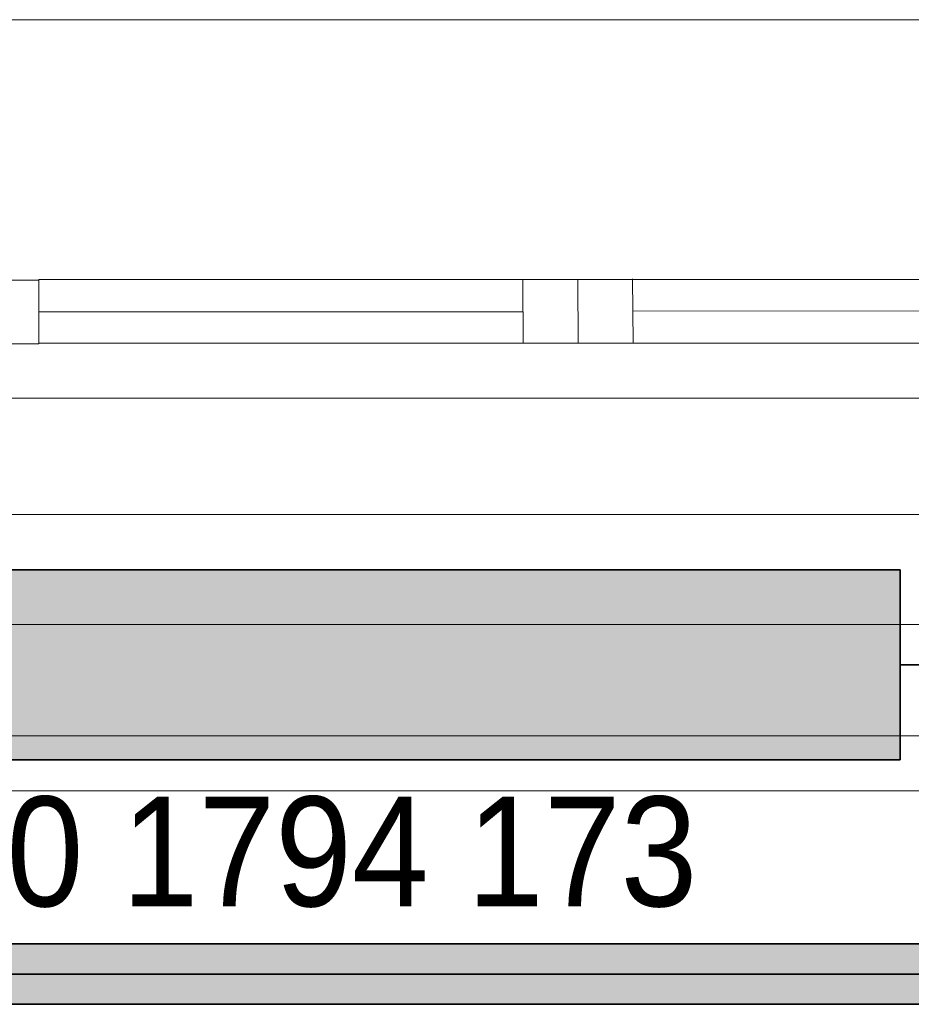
# Model space of a CAD drawing. Extents: x -297 to 573, y -46 to 548.
# Tile 120 of 256: x 5 to 21, y 447 to 465. Entities that reach past the tile are written whole.
import ezdxf
from ezdxf.lldxf.tags import DXFTag

# ---------------------------------------------------------------- set-up
doc = ezdxf.new("R2010")
doc.units = 0
doc.layers.get('0').update_dxf_attribs({"lineweight": 35})
for name, color, linetype, lineweight in [('0-Shading', 7, 'Continuous', 35), ('5_EG-AUSBAU', 7, 'Continuous', 25), ('5_EG-BESTAND', 7, 'Continuous', 25), ('5_EG-HLSE', 7, 'Continuous', 25), ('5_EG-NEU', 7, 'Continuous', 25), ('H_Heizkoerpertext', 7, 'Continuous', 35)]:
    doc.layers.add(name, color=color, linetype=linetype, lineweight=lineweight)
for name, color, linetype, lineweight, true_color in [('H_Heizkoerper', 1, 'Continuous', 35, 0xff0000), ('H_Heizkoerperflaeche', 7, 'Continuous', 35, 0xc0c0c0), ('H_Ruecklauf', 5, 'Continuous', 35, 0x0000ff), ('H_Vorlauf', 1, 'Continuous', 35, 0xff0000)]:
    doc.layers.add(name, color=color, linetype=linetype, lineweight=lineweight, true_color=true_color)
doc.styles.get("Standard").update_dxf_attribs({"font": 'arial.ttf'})
tags = doc.linetypes.add('ALL_S14', pattern=[0.002, 0.001, -0.001]).pattern_tags.tags
tags[6:7] = [DXFTag(74, 4), DXFTag(75, 0), DXFTag(340, '0'), DXFTag(46, 1.0), DXFTag(50, 0.0), DXFTag(44, 0.0), DXFTag(45, 0.0)]
tags[4:5] = [DXFTag(74, 4), DXFTag(75, 0), DXFTag(340, '0'), DXFTag(46, 1.0), DXFTag(50, 0.0), DXFTag(44, 0.0), DXFTag(45, 0.0)]
tags = doc.linetypes.add('PUNKT2_S9', pattern=[0.0005, 0, -0.0005]).pattern_tags.tags
tags[6:7] = [DXFTag(74, 4), DXFTag(75, 0), DXFTag(340, '0'), DXFTag(46, 1.0), DXFTag(50, 0.0), DXFTag(44, 0.0), DXFTag(45, 0.0)]
tags[4:5] = [DXFTag(74, 4), DXFTag(75, 0), DXFTag(340, '0'), DXFTag(46, 1.0), DXFTag(50, 0.0), DXFTag(44, 0.0), DXFTag(45, 0.0)]

# ---------------------------------------------------------------- blocks, each defined once
blk = doc.blocks.new('Shading-A07ALD331N', base_point=(-16.206, 452.948))
at = {"layer": '0-Shading', "color": 174, "true_color": 0x0000b0}
for points in [[(-14.835, 448.264), (49.418, 448.264), (-14.835, 448.283)], [(49.418, 448.264), (-14.835, 448.283), (49.428, 448.283)], [(-14.835, 448.122), (48.176, 448.122), (-14.835, 448.264)], [(48.176, 448.122), (-14.835, 448.264), (47.825, 448.264)], [(-6.479, 447.183), (49.428, 447.183), (-8.926, 447.344)], [(49.428, 447.183), (-8.926, 447.344), (49.342, 447.344)]]:
    blk.add_solid(points, dxfattribs=at)
at = {"layer": '0-Shading', "color": 5, "true_color": 0x0000f5}
for points in [[(-12.411, 447.737), (48.818, 447.737), (-14.835, 448.122)], [(48.818, 447.737), (48.176, 448.122), (-14.835, 448.122)], [(-12.387, 447.733), (48.824, 447.733), (-12.411, 447.737)], [(48.824, 447.733), (-12.411, 447.737), (48.818, 447.737)], [(-8.926, 447.344), (49.342, 447.344), (-12.387, 447.733)], [(49.342, 447.344), (-12.387, 447.733), (48.824, 447.733)]]:
    blk.add_solid(points, dxfattribs=at)
blk = doc.blocks.new('Referenz-A07ALD4Q1N', base_point=(-101.907, -12.836))
at = {"layer": '5_EG-AUSBAU', "color": 0, "lineweight": 13}
for p, q in [((-19.457, 458.214), (25.548, 458.226)), ((-19.778, 451.073), (26.188, 451.073))]:
    blk.add_line(p, q, dxfattribs=at)
at = {"layer": '5_EG-BESTAND', "color": 0, "lineweight": 13}
blk.add_line((-19.358, 465.114), (25.383, 465.116), dxfattribs=at)
at = {"layer": '5_EG-BESTAND', "color": 0, "linetype": 'PUNKT2_S9', "lineweight": 13, "ltscale": 0.13}
blk.add_line((-20.737, 452.073), (27.116, 452.073), dxfattribs=at)
at = {"layer": '5_EG-HLSE', "color": 0, "linetype": 'ALL_S14', "lineweight": 13, "ltscale": 0.13}
for p, q in [((-16.974, 456.103), (23.026, 456.103)), ((23.026, 454.103), (-16.974, 454.103))]:
    blk.add_line(p, q, dxfattribs=at)
at = {"layer": '5_EG-NEU', "color": 0, "lineweight": 13}
for p, q in [((4.026, 460.375), (5.426, 460.375)), ((5.426, 460.385), (25.066, 460.386)), ((5.426, 459.225), (5.426, 460.385)), ((5.426, 460.375), (5.426, 459.215)), ((14.242, 460.379), (14.251, 459.219)), ((15.242, 460.386), (15.251, 459.227)), ((16.242, 460.394), (16.251, 459.235)), ((16.247, 459.815), (25.066, 459.806)), ((5.426, 459.795), (14.247, 459.796)), ((5.426, 459.215), (4.026, 459.215)), ((25.066, 459.227), (5.426, 459.225))]:
    blk.add_line(p, q, dxfattribs=at)
blk = doc.blocks.new('Heizkörper-A07ALD561N', base_point=(-17.684, 447.044))
at = {"color": 0, "linetype": 'ByBlock', "lineweight": -2, "ltscale": 0.35}
for p, q in [((-14.76, 455.095), (21.12, 455.095)), ((21.12, 455.095), (21.12, 451.635)), ((21.12, 451.635), (-14.76, 451.635))]:
    blk.add_line(p, q, dxfattribs=at)
at = {"layer": 'H_Heizkoerperflaeche', "linetype": 'ByBlock', "lineweight": -2, "ltscale": 0.35}
for points in [[(-14.76, 451.635), (21.12, 451.635), (-14.76, 455.095)], [(21.12, 451.635), (-14.76, 455.095), (21.12, 455.095)]]:
    blk.add_solid(points, dxfattribs=at)
at = {"layer": 'H_Vorlauf', "color": 0, "linetype": 'ByBlock', "lineweight": -2, "ltscale": 0.35}
blk.add_line((21.12, 453.365), (22.72, 453.365), dxfattribs=at)
at = {"layer": 'H_Heizkoerpertext', "linetype": 'ByBlock', "lineweight": -2, "ltscale": 0.35, "insert": (-10.816, 450.968), "char_height": 2, "attachment_point": 1}
blk.add_mtext('{\\W0.9;\\fArial;Charleston 900 1794 173}', dxfattribs=at)
blk = doc.blocks.new('Rohr - 1703-A07ALD6S1N', base_point=(-15.66, 447.733))
at = {"color": 0, "linetype": 'ByBlock', "lineweight": -2, "ltscale": 0.35}
blk.add_line((50.285, 447.733), (-15.66, 447.733), dxfattribs=at)
blk = doc.blocks.new('Geometrie-A07ALD981N', base_point=(-16.21, 447.113))
at = {"layer": 'H_Ruecklauf', "lineweight": -2}
for p, q in [((49.428, 448.283), (-14.835, 448.283)), ((-14.835, 447.183), (49.428, 447.183))]:
    blk.add_line(p, q, dxfattribs=at)

msp = doc.modelspace()

# ---------------------------------------------------------------- block references
at = {"color": 251, "lineweight": 25, "ltscale": 0.25, "true_color": 0x585858}
msp.add_blockref('Referenz-A07ALD4Q1N', (-101.907, -12.836), dxfattribs=at)
at = {"linetype": 'Continuous', "ltscale": 0.35}
msp.add_blockref('Geometrie-A07ALD981N', (-16.21, 447.113), dxfattribs=at)
msp.add_blockref('Shading-A07ALD331N', (-16.206, 452.948))
at = {"layer": 'H_Heizkoerper', "ltscale": 0.35}
msp.add_blockref('Heizkörper-A07ALD561N', (-17.684, 447.044), dxfattribs=at)
at = {"layer": 'H_Ruecklauf', "ltscale": 0.35}
msp.add_blockref('Rohr - 1703-A07ALD6S1N', (-15.66, 447.733), dxfattribs=at)

doc.saveas('drawing.dxf')
